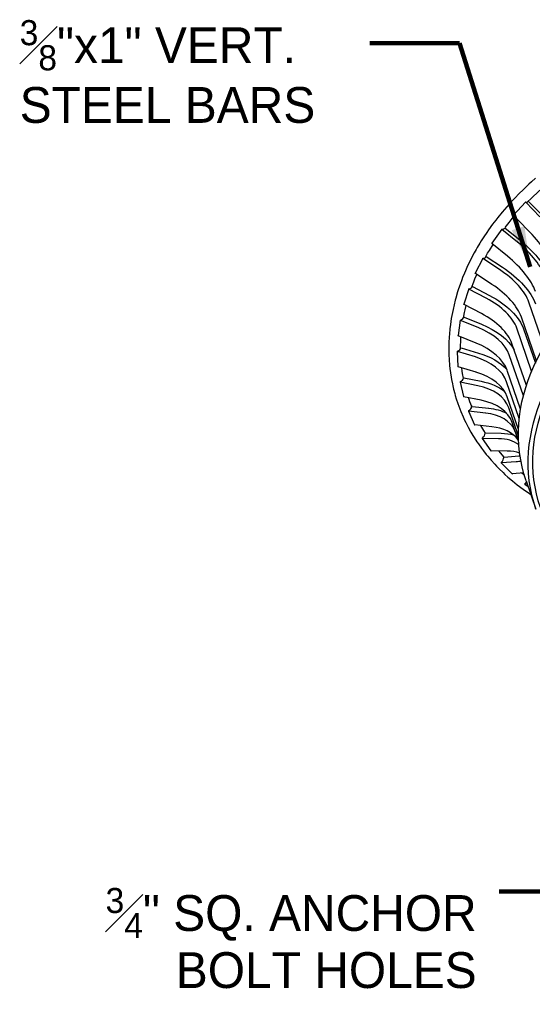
# Model space of a CAD drawing. Extents: x 0.6 to 16.4, y 0.7 to 12.9.
# Tile 5 of 19: x 3.4 to 5.1, y 0.7 to 4.2. Entities that reach past the tile are written whole.
import ezdxf

# ---------------------------------------------------------------- set-up
doc = ezdxf.new("R2010")
doc.units = 0
doc.header["$MEASUREMENT"] = 0
doc.layers.get('0').update_dxf_attribs({"lineweight": 9})
doc.layers.add('VG_P_Cells', color=3, linetype='Continuous', lineweight=25)
doc.layers.add('VG_P_Text', color=7, linetype='Continuous', lineweight=25)
doc.styles.add('Style-font31', font='font31.shx')
doc.dimstyles.get("Standard").update_dxf_attribs({"dimtxt": 0.18, "dimasz": 0.18, "dimexe": 0.18, "dimexo": 0.0625, "dimgap": 0.09, "dimtad": 0, "dimtih": 1, "dimtoh": 1, "dimdec": 4, "dimzin": 0, "dimdsep": 46, "dimtxsty": 'Standard', "dimcen": 0.09, "dimadec": 0, "dimazin": 0, "dimtfac": 1, "dimtdec": 4, "dimtofl": 0, "dimtmove": 0, "dimatfit": 3, "dimfxl": 1, "dimtolj": 1, "dimtzin": 0, "dimarcsym": 0})

# ---------------------------------------------------------------- blocks, each defined once
blk = doc.blocks.new('CK_CADKEYLEADERWITNESS_0017')
at = {"color": 161, "linetype": 'Continuous', "lineweight": 0, "ltscale": 0.254001, "true_color": 0xa0a0ff}
blk.add_line((0.070476, 0.124384, 0), (0.074445, 0.124384, 0), dxfattribs=at)

msp = doc.modelspace()

# ---------------------------------------------------------------- linework, layer by layer
at = {"layer": 'VG_P_Cells', "flags": 128}
for points in [[(5.1546, 3.6277), (5.1405, 3.6154), (5.1312, 3.607), (5.1131, 3.5901), (5.0955, 3.5728), (5.084, 3.5611), (5.0691, 3.5453), (5.0618, 3.5373), (5.0458, 3.519), (5.0379, 3.5098), (5.0227, 3.4912), (5.0154, 3.4817), (5.0046, 3.4675), (4.9907, 3.4482), (4.9839, 3.4385), (4.9742, 3.4238), (4.9647, 3.409), (4.9601, 3.4016), (4.9512, 3.3866), (4.9469, 3.3791), (4.9406, 3.3677), (4.9325, 3.3525), (4.9286, 3.3449), (4.9229, 3.3334), (4.9147, 3.316), (4.9096, 3.3044), (4.9063, 3.2966), (4.9, 3.281), (4.8969, 3.2732), (4.8912, 3.2575), (4.8858, 3.2417), (4.8825, 3.2312), (4.8763, 3.21), (4.8741, 3.2021), (4.8701, 3.1862), (4.8665, 3.1703), (4.8643, 3.1597), (4.8605, 3.1384), (4.8574, 3.1171), (4.8557, 3.103), (4.8539, 3.0841), (4.8532, 3.0747), (4.8522, 3.0535), (4.8519, 3.043), (4.8519, 3.022), (4.8522, 3.0115), (4.853, 2.9958), (4.8546, 2.975), (4.8557, 2.9646), (4.8576, 2.9492), (4.86, 2.9338), (4.8613, 2.9262), (4.8643, 2.9109), (4.8659, 2.9034), (4.8686, 2.892), (4.8724, 2.8771), (4.8745, 2.8696), (4.8779, 2.8585), (4.8833, 2.842)], [(4.8833, 2.842), (4.8866, 2.8326), (4.8938, 2.8141), (4.9016, 2.7957), (4.9071, 2.7837), (4.911, 2.7757), (4.9191, 2.7599), (4.9288, 2.7424), (4.9356, 2.7309), (4.9403, 2.7233), (4.95, 2.7083), (4.9551, 2.7008), (4.9655, 2.6862), (4.9727, 2.6766), (4.9826, 2.664), (4.9877, 2.6578), (4.9995, 2.6439), (5.0118, 2.6304), (5.0181, 2.6238), (5.0277, 2.6139), (5.0409, 2.6011), (5.0476, 2.5948), (5.058, 2.5855), (5.0739, 2.5719), (5.0903, 2.5587), (5.0987, 2.5523), (5.1159, 2.5397), (5.1247, 2.5336), (5.1381, 2.5247)]]:
    msp.add_lwpolyline(points, dxfattribs=at)
at = {"layer": 'VG_P_Cells', "extrusion": (0, 0, -1)}
for centre, major_axis in [((5.8729, 2.8309), (0.7515, 0.258)), ((5.9069, 2.7324), (0.7515, 0.258)), ((5.9069, 2.7324), (0.7357, 0.2526))]:
    msp.add_ellipse(centre, major_axis=major_axis, ratio=0.78145, start_param=3.140178, end_param=4.416261, dxfattribs=at)
at = {"layer": 'VG_P_Text'}
for p, q in [((5.1196, 3.5448), (5.077, 3.4993)), ((5.1695, 3.4937), (5.1201, 3.5439)), ((5.1288, 3.5475), (5.1771, 3.4985)), ((5.1268, 3.4482), (5.0774, 3.4984)), ((5.0367, 3.4501), (5.0019, 3.4009)), ((5.0913, 3.4048), (5.0372, 3.4493)), ((5.0475, 3.4546), (5.1003, 3.4113)), ((5.0565, 3.3556), (5.0024, 3.4)), ((4.9702, 3.3483), (4.944, 3.2964)), ((5.0286, 3.3093), (4.9707, 3.3475)), ((4.9808, 3.355), (4.9784, 3.3503)), ((4.9821, 3.3549), (5.0386, 3.3175)), ((5.0023, 3.2574), (4.9445, 3.2956)), ((4.9215, 3.2417), (4.9044, 3.1883)), ((4.9825, 3.2092), (4.922, 3.241)), ((4.9328, 3.2502), (4.9316, 3.2466)), ((4.9343, 3.2503), (4.9933, 3.2193)), ((5.1847, 3.0408), (5.1312, 3.1955)), ((4.9655, 3.1558), (4.905, 3.1876)), ((4.8917, 3.1327), (4.8842, 3.079)), ((4.9543, 3.1067), (4.8922, 3.132)), ((4.9035, 3.1431), (4.9032, 3.1414)), ((4.905, 3.1434), (4.9655, 3.1187)), ((5.1576, 2.9912), (5.105, 3.1436)), ((5.1408, 2.9543), (5.0889, 3.1045)), ((5.1126, 3.102), (5.1537, 2.983)), ((4.9468, 3.053), (4.8848, 3.0783)), ((4.8815, 3.0236), (4.8838, 2.9708)), ((4.9444, 3.0043), (4.8821, 3.0231)), ((4.8949, 3.0365), (4.9557, 3.0181)), ((5.1225, 2.9047), (5.0719, 3.0512)), ((5.1121, 2.8686), (5.0628, 3.0114)), ((4.9467, 2.9515), (4.8843, 2.9703)), ((5.1022, 2.8218), (5.0553, 2.9577)), ((4.9043, 2.9319), (4.9643, 2.9197)), ((4.8912, 2.917), (4.9031, 2.8662)), ((4.9532, 2.9041), (4.8917, 2.9166)), ((5.0978, 2.7894), (5.0534, 2.9181)), ((4.9651, 2.8533), (4.9036, 2.8658)), ((5.0952, 2.7509), (5.0556, 2.8653)), ((4.9328, 2.8321), (4.9909, 2.8258)), ((5.0949, 2.7285), (5.0609, 2.8269)), ((4.9204, 2.8151), (4.9418, 2.7676)), ((4.9804, 2.8084), (4.9209, 2.8148)), ((5.0017, 2.7608), (4.9423, 2.7673)), ((5.0954, 2.7109), (5.0729, 2.7762)), ((4.9687, 2.7204), (4.999, 2.6772)), ((5.0254, 2.7193), (4.9691, 2.7202)), ((4.98, 2.7392), (5.035, 2.7383)), ((5.0954, 2.7101), (5.0852, 2.7397)), ((5.0557, 2.676), (4.9994, 2.677)), ((5.0447, 2.6554), (5.0956, 2.6593)), ((5.0348, 2.6349), (5.0733, 2.5969)), ((5.0872, 2.6388), (5.0351, 2.6348)), ((5.1131, 2.5998), (5.0737, 2.5968)), ((5.1173, 2.5606), (5.1284, 2.5528)), ((5.1253, 2.5619), (5.1175, 2.5605)), ((5.1217, 2.5721), (5.1558, 2.4735))]:
    msp.add_line(p, q, dxfattribs=at)
at = {"layer": 'VG_P_Text', "flags": 128}
for points in [[(5.1253, 3.5441), (5.1398, 3.5583), (5.1464, 3.5646), (5.1597, 3.5769), (5.1699, 3.586)], [(5.0479, 3.4561), (5.0619, 3.4738), (5.0691, 3.4826), (5.0802, 3.4956)], [(4.9785, 3.3503), (4.9873, 3.366), (4.9934, 3.3763), (5.0062, 3.3969)], [(4.9311, 3.2458), (4.9389, 3.2665), (4.9431, 3.2768), (4.9497, 3.2922)], [(4.9025, 3.1397), (4.9063, 3.1593), (4.9085, 3.1691), (4.9121, 3.1839)], [(4.8929, 3.0334), (4.8931, 3.0471), (4.8934, 3.0562), (4.8943, 3.0744)], [(4.9027, 2.9303), (4.8999, 2.9463), (4.8987, 2.9543), (4.897, 2.9664)], [(4.9226, 2.8556), (4.9203, 2.8625)], [(4.9316, 2.8315), (4.9255, 2.8475), (4.9226, 2.8556)], [(4.9794, 2.739), (4.9739, 2.7476), (4.9636, 2.765)], [(5.0451, 2.6554), (5.0323, 2.6694), (5.0261, 2.6765)], [(5.1154, 2.5919), (5.106, 2.5993)]]:
    msp.add_lwpolyline(points, dxfattribs=at)
at = {"layer": 'VG_P_Text'}
for centre, radius, start, end in [((5.1204, 3.5441), 0.000779, 149.8816, 209.0531), ((5.1204, 3.5441), 0.000779, 136.8005, 149.8816), ((5.1204, 3.5441), 0.000779, 120.7808, 136.8005), ((5.1285, 3.5473), 0.000779, 29.0531, 43.0916), ((5.0777, 3.4986), 0.000779, 149.8816, 209.0531), ((5.0777, 3.4986), 0.000779, 136.8005, 149.8816), ((5.0376, 3.4495), 0.000799, 144.6746, 158.6977), ((5.0376, 3.4495), 0.000799, 158.6977, 213.2309), ((5.0376, 3.4495), 0.000799, 123.52, 144.6746), ((5.0471, 3.4544), 0.000799, 33.2309, 94.4629), ((5.0028, 3.4003), 0.000799, 144.6746, 158.6977), ((5.0028, 3.4003), 0.000799, 158.6977, 213.2309), ((4.9038, 2.9313), 0.000866, 53.5297, 187.3998), ((4.8922, 2.9172), 0.000866, 134.311, 193.2144), ((4.8922, 2.9172), 0.000866, 195.4857, 233.5297), ((4.8922, 2.9172), 0.000866, 193.2144, 195.4857), ((4.9041, 2.8665), 0.000866, 193.2144, 195.4857), ((4.9041, 2.8665), 0.000866, 195.4857, 233.5297), ((4.9324, 2.8314), 0.00104, 57.8148, 193.9449), ((4.9214, 2.8156), 0.00104, 135.6291, 202.1646), ((4.9214, 2.8156), 0.00104, 202.1646, 204.1808), ((4.9214, 2.8156), 0.00104, 204.1808, 237.8148), ((4.9427, 2.7681), 0.00104, 204.1808, 237.8148), ((4.9695, 2.721), 0.00104, 136.5054, 208.9237), ((4.9695, 2.721), 0.00104, 208.9237, 215.0279), ((4.9695, 2.721), 0.00104, 215.0279, 242.2556), ((4.9796, 2.7384), 0.00104, 62.2556, 200.6033), ((4.9998, 2.6778), 0.00104, 215.0279, 242.2556), ((5.0444, 2.6545), 0.000851, 66.8444, 207.4627), ((5.0355, 2.6357), 0.000851, 136.896, 215.8362), ((5.0355, 2.6357), 0.000851, 215.8362, 225.4401), ((5.0355, 2.6357), 0.000851, 225.4401, 246.8444), ((5.074, 2.5977), 0.000851, 225.4401, 246.8444)]:
    msp.add_arc(centre, radius, start, end, dxfattribs=at)
for centre, major_axis, ratio, start_param, end_param in [((5.111, 3.5599), (0.0159, -0.015), 0.349522, 5.595992, 6.283544), ((5.111, 3.5599), (0.0159, -0.015), 0.349522, 0.000359, 0.199448), ((5.0276, 3.4646), (0.0178, -0.0127), 0.422893, 5.542972, 6.283837), ((5.0276, 3.4646), (0.0178, -0.0127), 0.422893, 0.000652, 0.212357), ((5.0581, 3.41), (0.1571, -0.1476), 0.349522, 0.586799, 1.459514), ((5.0106, 3.3519), (0.1758, -0.1247), 0.422893, 0.53378, 1.406494), ((4.9607, 3.3622), (0.0195, -0.0099), 0.486916, 5.475954, 6.284176), ((4.9607, 3.3622), (0.0195, -0.0099), 0.486916, 0.00099, 0.241747), ((4.9757, 3.3027), (0.1758, -0.1247), 0.422893, 0.53378, 1.406494), ((4.9383, 3.2406), (0.1921, -0.0976), 0.486916, 0.466761, 1.339476), ((4.9117, 3.255), (0.0208, -0.0067), 0.540167, 5.394411, 6.284489), ((4.9117, 3.255), (0.0208, -0.0067), 0.540167, 0.001303, 0.160204), ((4.912, 3.1887), (0.1921, -0.0976), 0.486916, 0.466761, 1.339476), ((4.8855, 3.1241), (0.2051, -0.066), 0.540167, 0.385218, 1.257933), ((4.8818, 3.1453), (0.0216, -0.0031), 0.581438, 5.298676, 6.284668), ((4.8818, 3.1453), (0.0216, -0.0031), 0.581438, 0.001483, 0.06447), ((4.8684, 3.0707), (0.2051, -0.066), 0.540167, 0.385218, 1.257933), ((4.8534, 3.005), (0.2132, -0.0302), 0.581438, 0.289484, 1.162198), ((4.8715, 3.0356), (0.0218, 0.0009), 0.609755, 5.190533, 6.239512), ((4.8459, 2.9513), (0.2132, -0.0302), 0.581438, 0.289484, 1.162198), ((4.8427, 2.8859), (0.2151, 0.0087), 0.609755, 0.181341, 1.054055), ((4.8813, 2.9284), (0.0213, 0.005), 0.624411, 5.073634, 6.122613), ((4.845, 2.8331), (0.2151, 0.0087), 0.609755, 0.181341, 1.054055), ((4.8537, 2.7696), (0.2096, 0.049), 0.624411, 0.064442, 0.937156), ((4.8656, 2.7189), (0.2096, 0.049), 0.624411, 0.064442, 0.937156), ((4.9107, 2.826), (0.0199, 0.0089), 0.625003, 4.953349, 6.002327), ((4.8861, 2.6586), (0.1964, 0.0881), 0.625003, 0.000421, 0.816871), ((4.9074, 2.611), (0.1964, 0.0881), 0.625003, 0.153118, 0.816871), ((4.9592, 2.7308), (0.0179, 0.0125), 0.611482, 4.835826, 5.884804), ((4.9391, 2.5553), (0.1762, 0.1236), 0.611482, 0.206709, 0.699348), ((4.8861, 2.6586), (0.1964, 0.0881), 0.625003, 6.227341, 6.283607), ((5.0257, 2.6448), (0.0153, 0.0156), 0.584166, 4.726622, 5.775601), ((4.9694, 2.5121), (0.1762, 0.1236), 0.611482, 0.423664, 0.699348), ((5.0117, 2.4622), (0.1509, 0.1535), 0.584166, 0.482188, 0.590144), ((5.1087, 2.57), (0.0124, 0.018), 0.543721, 4.629649, 5.085998)]:
    msp.add_ellipse(centre, major_axis=major_axis, ratio=ratio, start_param=start_param, end_param=end_param, dxfattribs=at)
at = {"layer": 'VG_P_Text', "extrusion": (0, 0, -1)}
for centre, major_axis, ratio, start_param, end_param in [((5.0098, 3.3519), (0.197, -0.1398), 0.422893, 4.876691, 5.749406), ((4.9711, 3.3479), (0.000494, -0.000652), 0.998779, 2.448042, 2.688332), ((4.9711, 3.3479), (0.000494, -0.000652), 0.998779, 1.569, 2.448042), ((4.9711, 3.3479), (0.000494, -0.000652), 0.998779, 2.688332, 3.159817), ((4.9817, 3.3545), (0.000494, -0.000652), 0.998779, 2.569203, 2.688283), ((4.9817, 3.3545), (0.000494, -0.000652), 0.998779, 2.688283, 4.710593), ((4.9374, 3.2405), (0.2154, -0.1094), 0.486916, 4.943709, 5.816424), ((4.9449, 3.296), (0.000494, -0.000652), 0.998779, 1.569, 2.448042), ((4.9449, 3.296), (0.000494, -0.000652), 0.998779, 2.448042, 2.688332), ((4.9225, 3.2414), (0.000579, -0.000603), 0.998572, 2.431092, 2.646117), ((4.9225, 3.2414), (0.000579, -0.000603), 0.998572, 1.616143, 2.431092), ((4.9225, 3.2414), (0.000579, -0.000603), 0.998572, 2.646117, 3.234553), ((4.9338, 3.2499), (0.000579, -0.000603), 0.998572, 2.646118, 4.757736), ((4.9338, 3.2499), (0.000579, -0.000603), 0.998572, 2.559699, 2.646118), ((4.8846, 3.1239), (0.2299, -0.074), 0.540167, 5.025252, 5.897967), ((4.9054, 3.188), (0.000579, -0.000603), 0.998572, 2.431092, 2.646117), ((4.9054, 3.188), (0.000579, -0.000603), 0.998572, 1.616143, 2.431092), ((4.8927, 3.1325), (0.000669, -0.000526), 0.998534, 2.614722, 3.335558), ((4.8927, 3.1325), (0.000669, -0.000526), 0.998534, 2.444018, 2.614722), ((4.8927, 3.1325), (0.000669, -0.000526), 0.998534, 1.685323, 2.444018), ((4.9045, 3.1429), (0.000669, -0.000526), 0.998534, 2.614722, 4.826916), ((4.9045, 3.1429), (0.000669, -0.000526), 0.998534, 2.578039, 2.614722), ((4.8525, 3.0046), (0.239, -0.0339), 0.581438, 5.120987, 5.873711), ((4.8853, 3.0788), (0.000669, -0.000526), 0.998534, 2.444018, 2.614722), ((4.8853, 3.0788), (0.000669, -0.000526), 0.998534, 1.685323, 2.444018), ((4.8826, 3.0236), (0.000753, -0.000417), 0.99871, 2.59385, 3.462007), ((4.8826, 3.0236), (0.000753, -0.000417), 0.99871, 2.483319, 2.59385), ((4.8826, 3.0236), (0.000753, -0.000417), 0.99871, 1.774404, 2.483319), ((4.8418, 2.8855), (0.2411, 0.0098), 0.609755, 5.22913, 5.815405), ((4.8848, 2.9708), (0.000753, -0.000417), 0.99871, 2.483319, 2.59385), ((4.8848, 2.9708), (0.000753, -0.000417), 0.99871, 1.774404, 2.483319), ((4.8528, 2.769), (0.235, 0.0549), 0.624411, 5.346029, 5.809677), ((4.8852, 2.6579), (0.2201, 0.0988), 0.625003, 5.466314, 5.81305), ((4.9383, 2.5545), (0.1975, 0.1385), 0.611482, 5.583838, 5.824224), ((5.011, 2.4613), (0.1692, 0.172), 0.584166, -0.590144, -0.56318), ((5.1178, 2.5614), (0.00009, 0.000831), 0.998919, 3.852876, 5.360399), ((5.1178, 2.5614), (0.00009, 0.000831), 0.998919, 3.639762, 3.852876), ((5.1178, 2.5614), (0.00009, 0.000831), 0.998919, 3.354676, 3.639762)]:
    msp.add_ellipse(centre, major_axis=major_axis, ratio=ratio, start_param=start_param, end_param=end_param, dxfattribs=at)

# ---------------------------------------------------------------- block references
at = {"layer": 'VG_P_Text', "xscale": 78.74000000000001, "yscale": 78.74000000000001, "zscale": 78.74000000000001}
msp.add_blockref('CK_CADKEYLEADERWITNESS_0017', (-0.5221, -8.6546), dxfattribs=at)

# ---------------------------------------------------------------- texts
at = {"layer": 'VG_P_Text', "insert": (3.3548, 4.1793), "char_height": 0.0875, "width": 1.210565, "attachment_point": 1, "style": 'Style-font31'}
msp.add_mtext('{\\A1;\\S3#8;}\\H1.42857x;\\A1;"x1" VERT.\\H0.700001x; \\H1.42857x;STEEL BARS', dxfattribs=at)
at = {"layer": 'VG_P_Text', "insert": (4.9491, 1.1522), "char_height": 0.125, "width": 1.713419, "attachment_point": 3, "line_spacing_factor": 0.955429, "style": 'Style-font31'}
msp.add_mtext('{\\H0.7x;\\A1;\\S3#4;}\\A1;" SQ. ANCHOR BOLT HOLES', dxfattribs=at)

# ---------------------------------------------------------------- leaders
at = {"layer": 'VG_P_Text'}
for points in [[(5.1362, 3.3184), (4.8887, 4.099), (4.5762, 4.099)], [(6.2644, 1.6725), (5.3397, 1.1394), (5.0272, 1.1394)]]:
    msp.add_leader(points, dimstyle='Standard', override={"dimtxt": 0.15625, "dimasz": 0.141666, "dimgap": 0.15, "dimtad": 0, "dimclrd": 0, "dimlwd": 65534}, dxfattribs=at)

doc.saveas('drawing.dxf')
